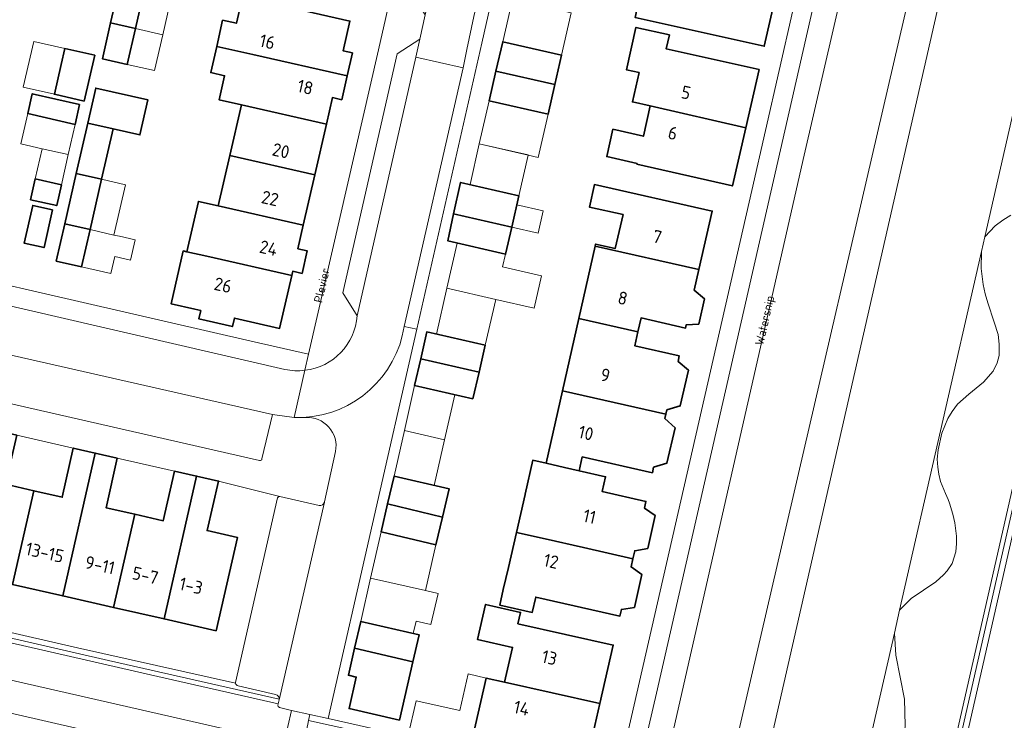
# Model space of a CAD drawing. Header units: metres. Extents: x 149984 to 156489, y 469398 to 478068.
# Tile 215 of 256: x 153298 to 153401, y 471893 to 471966. Entities that reach past the tile are written whole.
import ezdxf
from ezdxf.enums import TextEntityAlignment as Align

# ---------------------------------------------------------------- set-up
doc = ezdxf.new("R2010")
doc.units = ezdxf.units.M
doc.header["$LTSCALE"] = 0.75
for name, color, linetype, lineweight in [('B-WE-GR-STRUIK-GV', 252, 'Continuous', 13), ('B-WE-OG-BEBOUWING-GV', 6, 'Continuous', 35), ('B-WE-OG-BEBOUWING-T18', 1, 'Continuous', 18), ('B-WE-OG-BEBOUWING_LUIFEL-GV', 6, 'Continuous', 18), ('B-WE-OG-TERREIN_BEGROEID-GV', 252, 'Continuous', 18), ('B-WE-OG-TERREIN_ERF-GV', 252, 'Continuous', 18), ('B-WE-OG-TERREIN_OEVER-GV', 252, 'Continuous', 18), ('B-WE-OG-TOPOGRAFIE-T18', 7, 'Continuous', 18), ('B-WE-OG-WATER-GV', 252, 'Continuous', 18), ('B-WE-VH-GESLOTENVERHARDING_ASFALT-GV', 252, 'Continuous', 18), ('B-WE-VH-OPENVERHARDING_BETONSTRAATSTEEN-GV', 252, 'Continuous', 18), ('B-WE-VH-OPENVERHARDING_TEGEL-GV', 252, 'Continuous', 18)]:
    doc.layers.add(name, color=color, linetype=linetype, lineweight=lineweight)
doc.styles.add('NLCS-ISO-M500-T18', font='NLCS-ISO.ttf', dxfattribs={"height": 0.9})
doc.styles.add('NLCS-ISO-M750-T18', font='NLCS-ISO.ttf', dxfattribs={"height": 1.35})

msp = doc.modelspace()

# ---------------------------------------------------------------- linework, layer by layer
at = {"layer": 'B-WE-GR-STRUIK-GV', "flags": 128}
msp.add_lwpolyline([(153394.24, 471879.29), (153393.655, 471879.423), (153421.116, 472000.252), (153420.629, 472000.363), (153393.034, 471878.949), (153415.169, 471873.847), (153415.443, 471875.086), (153415.607, 471875.6), (153409.523, 471877.042), (153409.517, 471877.017), (153409.26, 471875.88), (153397.8, 471878.48)], close=True, dxfattribs=at)
msp.add_lwpolyline([(153325.244, 471895.339), (153307.399, 471899.36), (153288.168, 471903.784), (153271.801, 471907.482), (153254.682, 471911.382), (153239.499, 471915.013), (153220.348, 471919.626), (153201.951, 471924.118), (153185.643, 471928.645), (153185.641, 471928.636), (153183.221, 471929.169), (153183.251, 471929.309), (153100.262, 471952.346), (153100.152, 471951.814), (153108.216, 471949.572), (153125.983, 471944.566), (153162.392, 471934.436), (153187.967, 471927.437), (153214.762, 471920.502), (153246.315, 471912.859), (153311.783, 471897.875), (153325.138, 471894.845), (153325.237, 471895.248)], dxfattribs=at)
at = {"layer": 'B-WE-GR-STRUIK-GV'}
msp.add_lwpolyline([(153325.237, 471895.248, 0.0537938), (153325.244, 471895.339)], format="xyb", dxfattribs=at)
at = {"layer": 'B-WE-OG-BEBOUWING-GV', "flags": 128}
for points in [[(153367.876, 471971.745), (153367.09, 471968.32), (153362.99, 471969.25), (153362.38, 471966.52), (153375.87, 471963.5), (153377.26, 471969.59)], [(153307.636, 471965.941), (153310.219, 471965.352), (153311.07, 471969.092), (153308.487, 471969.68)], [(153322.482, 471962.634), (153332.328, 471960.404), (153332.879, 471962.817), (153331.904, 471963.04), (153332.61, 471966.13), (153323.74, 471968.14), (153321.397, 471968.675), (153320.768, 471965.9), (153319.326, 471966.227), (153318.706, 471963.489)], [(153310.219, 471965.352), (153307.636, 471965.941), (153306.784, 471962.201), (153309.367, 471961.613)], [(153373.935, 471955), (153375.32, 471961.07), (153365.639, 471963.233), (153365.964, 471964.687), (153362.471, 471965.468), (153361.48, 471961.06), (153362.792, 471960.764), (153362.101, 471957.701), (153363.97, 471957.274)], [(153347.857, 471960.905), (153354.005, 471959.5), (153354.71, 471962.58), (153348.56, 471963.98)], [(153304.876, 471957.783), (153305.969, 471962.559), (153302.855, 471963.271), (153302.475, 471961.609), (153301.762, 471958.495)], [(153332.328, 471960.404), (153322.482, 471962.634), (153318.706, 471963.489), (153318.086, 471960.752), (153319.532, 471960.425), (153318.962, 471957.912), (153321.282, 471957.382), (153330.153, 471955.373), (153330.786, 471958.146), (153331.761, 471957.923)], [(153354.005, 471959.5), (153347.857, 471960.905), (153347.15, 471957.81), (153353.3, 471956.42)], [(153307.891, 471954.886), (153310.695, 471954.251), (153311.522, 471957.902), (153306.086, 471959.138), (153305.252, 471955.484)], [(153304.394, 471957.419), (153299.454, 471958.538), (153298.986, 471956.472), (153303.926, 471955.352)], [(153330.153, 471955.373), (153321.282, 471957.382), (153320.075, 471952.1), (153328.946, 471950.091)], [(153373.935, 471955), (153363.97, 471957.274), (153363.249, 471954.113), (153360.069, 471954.831), (153359.43, 471951.982), (153362.599, 471951.266), (153362.58, 471951.18), (153372.55, 471948.93)], [(153304.049, 471950.213), (153306.688, 471949.615), (153307.891, 471954.886), (153305.252, 471955.484)], [(153318.87, 471946.828), (153327.742, 471944.818), (153328.946, 471950.091), (153320.075, 471952.1)], [(153299.769, 471949.664), (153299.276, 471947.486), (153302.003, 471946.868), (153302.497, 471949.046)], [(153302.851, 471944.96), (153305.489, 471944.362), (153306.688, 471949.615), (153304.049, 471950.213)], [(153343.441, 471945.991), (153349.505, 471944.607), (153350.26, 471947.9), (153344.17, 471949.28)], [(153358.217, 471942.641), (153369.04, 471940.185), (153370.43, 471946.29), (153358.14, 471949.06), (153357.62, 471946.72), (153361.13, 471945.93), (153360.321, 471942.387), (153358.266, 471942.856)], [(153301.564, 471946.426), (153299.503, 471946.885), (153298.623, 471942.933), (153300.685, 471942.474)], [(153318.87, 471946.828), (153316.793, 471947.299), (153315.604, 471942.049), (153315.603, 471942.044), (153317.67, 471941.576), (153326.542, 471939.566), (153326.645, 471940.016), (153327.62, 471939.793), (153328.157, 471942.143), (153327.182, 471942.366), (153327.742, 471944.818)], [(153349.505, 471944.607), (153343.441, 471945.991), (153342.82, 471943.19), (153348.86, 471941.79)], [(153305.489, 471944.362), (153302.851, 471944.96), (153301.965, 471941.078), (153304.602, 471940.476)], [(153358.217, 471942.641), (153356.516, 471935.094), (153362.686, 471933.677), (153363.015, 471935.137), (153367.65, 471934.08), (153367.727, 471934.417), (153369.037, 471934.488), (153369.643, 471937.118), (153368.552, 471938.041), (153369.04, 471940.185)], [(153315.195, 471942.136), (153313.946, 471936.618), (153316.41, 471936.06), (153317.04, 471935.91), (153316.85, 471935.03), (153320.35, 471934.23), (153320.56, 471935.12), (153325.28, 471934.04), (153326.542, 471939.566), (153317.67, 471941.576), (153315.603, 471942.044)], [(153365.596, 471925.075), (153365.7, 471925.528), (153367.09, 471925.947), (153367.95, 471929.679), (153366.868, 471930.595), (153367, 471931.17), (153362.357, 471932.217), (153362.686, 471933.677), (153356.516, 471935.094), (153354.805, 471927.508)], [(153346.09, 471929.49), (153346.74, 471932.29), (153340.64, 471933.68), (153340.001, 471930.879)], [(153346.09, 471929.49), (153340.001, 471930.879), (153339.36, 471928.07), (153345.44, 471926.69)], [(153354.805, 471927.508), (153353.104, 471919.964), (153355.003, 471919.533), (153356.538, 471919.178), (153356.866, 471920.632), (153364.19, 471918.97), (153364.322, 471919.545), (153365.714, 471919.973), (153366.562, 471923.657), (153365.492, 471924.621), (153365.596, 471925.075)], [(153295.539, 471923.407), (153292.146, 471908.499), (153297.398, 471907.304), (153299.625, 471917.089), (153296.672, 471917.763), (153297.833, 471922.902)], [(153297.398, 471907.304), (153302.643, 471906.11), (153306.036, 471921.017), (153303.738, 471921.553), (153302.578, 471916.414), (153299.625, 471917.089)], [(153306.036, 471921.017), (153302.643, 471906.11), (153307.931, 471904.906), (153310.147, 471914.639), (153307.169, 471915.323), (153308.333, 471920.481)], [(153353.001, 471912.06), (153357, 471911.153), (153362.152, 471909.985), (153362.343, 471910.828), (153363.71, 471911.072), (153364.489, 471914.505), (153363.354, 471915.285), (153363.511, 471915.977), (153358.958, 471917.009), (153359.31, 471918.556), (153356.538, 471919.178), (153355.003, 471919.533), (153353.104, 471919.964), (153351.703, 471920.282), (153350.9, 471916.743), (153350.892, 471916.709), (153349.992, 471912.742)], [(153314.302, 471919.129), (153313.124, 471913.954), (153310.147, 471914.639), (153307.931, 471904.906), (153313.212, 471903.705), (153316.606, 471918.614)], [(153313.212, 471903.705), (153318.641, 471902.469), (153320.874, 471912.216), (153317.711, 471912.928), (153318.909, 471918.098), (153316.606, 471918.614)], [(153342.285, 471914.34), (153342.99, 471917.28), (153337.22, 471918.62), (153336.55, 471915.715)], [(153342.285, 471914.34), (153336.55, 471915.715), (153335.88, 471912.81), (153341.59, 471911.44)], [(153357, 471911.153), (153353.001, 471912.06), (153349.992, 471912.742), (153349.154, 471909.088), (153348.627, 471906.762), (153348.263, 471905.159), (153351.644, 471904.392), (153352.008, 471905.995), (153360.795, 471904.002), (153360.954, 471904.703), (153362.313, 471904.909), (153363.089, 471908.332), (153361.96, 471909.141), (153362.152, 471909.985)], [(153348.757, 471897.102), (153358.715, 471894.87), (153360.11, 471900.98), (153350.16, 471903.21), (153350.43, 471904.387), (153346.768, 471905.228), (153345.926, 471901.566), (153349.589, 471900.724)], [(153333.095, 471900.635), (153339.185, 471899.242), (153339.83, 471902.06), (153333.74, 471903.45)], [(153333.095, 471900.635), (153332.45, 471897.82), (153333.278, 471897.629), (153332.527, 471894.336), (153337.788, 471893.135), (153339.185, 471899.242)], [(153358.715, 471894.87), (153348.757, 471897.102), (153346.836, 471897.533), (153345.459, 471891.439), (153344.069, 471891.753), (153343.733, 471890.269), (153347.574, 471889.401), (153347.91, 471890.885), (153357.32, 471888.76)]]:
    msp.add_lwpolyline(points, close=True, dxfattribs=at)
at = {"layer": 'B-WE-OG-BEBOUWING_LUIFEL-GV', "flags": 128}
for points in [[(153310.219, 471965.353), (153313.07, 471964.703), (153314.551, 471971.209), (153309.117, 471972.446), (153308.487, 471969.68), (153311.07, 471969.092)], [(153348.56, 471963.98), (153354.71, 471962.58), (153355.723, 471967.011), (153349.574, 471968.416)], [(153309.367, 471961.613), (153312.219, 471960.964), (153313.07, 471964.703), (153310.219, 471965.352)], [(153302.855, 471963.271), (153299.607, 471964.014), (153298.514, 471959.238), (153301.762, 471958.495)], [(153347.15, 471957.81), (153346.118, 471953.313), (153351.224, 471952.156), (153351.221, 471952.142), (153352.264, 471951.903), (153353.3, 471956.42)], [(153303.926, 471955.352), (153298.986, 471956.472), (153298.269, 471953.31), (153300.482, 471952.808), (153303.209, 471952.19)], [(153303.209, 471952.19), (153300.482, 471952.808), (153299.769, 471949.664), (153302.497, 471949.046)], [(153351.221, 471952.142), (153346.118, 471953.313), (153345.154, 471949.057), (153350.26, 471947.9)], [(153305.489, 471944.362), (153307.975, 471943.795), (153309.174, 471949.048), (153306.688, 471949.615)], [(153349.505, 471944.607), (153352.271, 471943.976), (153352.805, 471946.315), (153350.041, 471946.945)], [(153305.489, 471944.362), (153304.602, 471940.476), (153307.665, 471939.777), (153308.067, 471941.539), (153309.71, 471941.164), (153310.195, 471943.288), (153308.552, 471943.663), (153307.975, 471943.795)], [(153348.86, 471941.79), (153343.823, 471942.958), (153342.746, 471938.232), (153347.83, 471937.073), (153351.838, 471936.156), (153352.613, 471939.544), (153348.558, 471940.472)], [(153347.83, 471937.073), (153342.746, 471938.232), (153341.656, 471933.448), (153346.74, 471932.29)], [(153339.36, 471928.07), (153338.315, 471923.37), (153342.492, 471922.406), (153343.578, 471927.113)], [(153342.492, 471922.406), (153338.315, 471923.37), (153337.22, 471918.62), (153341.396, 471917.65)], [(153335.88, 471912.81), (153334.777, 471907.976), (153340.496, 471906.665), (153341.59, 471911.44)], [(153340.496, 471906.665), (153334.777, 471907.976), (153333.74, 471903.45), (153339.23, 471902.197), (153339.52, 471903.463), (153341.065, 471903.109), (153341.811, 471906.364)], [(153346.836, 471897.533), (153344.945, 471897.957), (153344.086, 471894.132), (153339.518, 471895.156), (153338.676, 471891.404), (153343.733, 471890.269), (153344.069, 471891.753), (153345.459, 471891.439)]]:
    msp.add_lwpolyline(points, close=True, dxfattribs=at)
at = {"layer": 'B-WE-OG-TERREIN_BEGROEID-GV', "flags": 128}
for points in [[(153379.855, 471883.984), (153378.476, 471878.811), (153398.59, 471874.21), (153407.05, 471872.29), (153414.438, 471870.543), (153415.169, 471873.847), (153393.034, 471878.949), (153420.629, 472000.363), (153421.054, 472002.318), (153418.325, 472002.894), (153411.026, 472000), (153405.15, 471997.67)], [(153378.476, 471878.811), (153379.855, 471883.984), (153375.2, 471885.06), (153371.763, 471885.733), (153395.388, 471987.657), (153398.62, 471987.81), (153406.91, 471990.27), (153403.928, 471997.222)], [(153390.194, 471996.098), (153380.049, 471952.129), (153364.4, 471883.409), (153365.19, 471881.85), (153378.476, 471878.811)], [(153284.875, 471900.134), (153325.764, 471890.793), (153326.527, 471894.154), (153325.247, 471894.456), (153325.123, 471894.552), (153325.102, 471894.696), (153325.138, 471894.845), (153311.783, 471897.875), (153246.315, 471912.859), (153214.762, 471920.502), (153187.967, 471927.437), (153162.392, 471934.436), (153125.983, 471944.566), (153108.216, 471949.572), (153100.152, 471951.814), (153100.262, 471952.346), (153100.381, 471952.921), (153105.32, 471976.796), (153102.434, 471977.379)], [(153401.593, 471945.875), (153400.758, 471945.331), (153399.982, 471944.757), (153398.884, 471943.589), (153398.535, 471942.059), (153398.52, 471940.307), (153398.712, 471938.635), (153398.926, 471937.651), (153399.192, 471936.726), (153399.872, 471934.691), (153400.271, 471933.406), (153400.406, 471932.398), (153400.405, 471931.216), (153400.176, 471930.451), (153399.756, 471929.571), (153398.759, 471928.441), (153398.003, 471927.808), (153397.229, 471927.191), (153396.03, 471926.124), (153395.499, 471925.375), (153395.024, 471924.643), (153394.411, 471923.092), (153394.014, 471921.367), (153393.932, 471920.376), (153393.976, 471919.556), (153394.084, 471918.832), (153394.269, 471918.07), (153394.796, 471916.798), (153395.067, 471916.192), (153395.215, 471915.781), (153395.562, 471914.631), (153395.774, 471913.731), (153395.923, 471912.333), (153395.942, 471911.583), (153395.877, 471910.701), (153395.481, 471909.492), (153394.954, 471908.741), (153394.576, 471908.296), (153393.784, 471907.586), (153391.196, 471905.832), (153389.996, 471904.609), (153389.452, 471902.227), (153389.588, 471899.923), (153390.512, 471895.344), (153390.587, 471892.59)], [(153320.672, 471897.006), (153304.185, 471900.704), (153283.865, 471905.357), (153263.975, 471909.916), (153250.87, 471912.893), (153248.847, 471913.358), (153202.058, 471924.722), (153185.761, 471929.182), (153185.643, 471928.645), (153201.951, 471924.118)], [(153201.951, 471924.118), (153220.348, 471919.626), (153239.499, 471915.013), (153254.682, 471911.382), (153271.801, 471907.482), (153288.168, 471903.784), (153307.399, 471899.36), (153325.244, 471895.339)], [(153199.717, 471912.729), (153229.87, 471905.174), (153261.072, 471898.033), (153293.304, 471890.61), (153351.322, 471877.779), (153358.022, 471876.262), (153358.11, 471876.648), (153358.472, 471878.407), (153358.1, 471879.672), (153323.695, 471887.781), (153244.247, 471906.051), (153233.552, 471908.479), (153221.212, 471911.447), (153182.602, 471921.582)], [(153324.853, 471895.826), (153320.958, 471896.722)]]:
    msp.add_lwpolyline(points, dxfattribs=at)
for points in [[(153421.116, 472000.252), (153393.655, 471879.423), (153394.24, 471879.29), (153421.05, 471997.26), (153421.712, 472000.116)], [(153330.353, 471893.292), (153328.44, 471893.725), (153328.301, 471893.102), (153360.288, 471886.022), (153360.398, 471886.504), (153347.574, 471889.401), (153343.733, 471890.269)]]:
    msp.add_lwpolyline(points, close=True, dxfattribs=at)
at = {"layer": 'B-WE-OG-TERREIN_BEGROEID-GV'}
for points in [[(153320.958, 471896.722, -0.3789433), (153320.672, 471897.006)], [(153325.244, 471895.339, 0.3463353), (153324.853, 471895.826)]]:
    msp.add_lwpolyline(points, format="xyb", dxfattribs=at)
at = {"layer": 'B-WE-OG-TERREIN_ERF-GV', "flags": 128}
for points in [[(153273.601, 471943.923), (153322.299, 471932.709), (153328.3, 471931.35), (153335.592, 471963.137), (153343.943, 472000), (153344.269, 472001.441), (153315.87, 472007.93), (153303.482, 472010.677), (153301.597, 472002.357), (153300.404, 471997.091), (153299.21, 471991.824), (153298.015, 471986.549)], [(153353.057, 471997.92), (153354.048, 471997.74), (153346.373, 471963.826), (153339.584, 471933.98), (153330.353, 471893.292), (153343.733, 471890.269), (153344.069, 471891.753), (153345.459, 471891.439), (153346.836, 471897.533), (153348.757, 471897.102), (153349.589, 471900.724), (153345.926, 471901.566), (153346.768, 471905.228), (153350.43, 471904.387), (153350.16, 471903.21), (153360.11, 471900.98), (153358.715, 471894.87), (153357.32, 471888.76), (153347.91, 471890.885), (153347.574, 471889.401), (153360.398, 471886.504), (153374.56, 471948.45), (153384.564, 471992.347)], [(153421.05, 471997.26), (153394.24, 471879.29), (153397.8, 471878.48), (153397.8, 471878.482), (153399.02, 471883.83), (153399.8, 471883.66), (153401.006, 471888.975)], [(153323.74, 471968.14), (153332.61, 471966.13), (153331.904, 471963.04), (153332.879, 471962.817), (153332.328, 471960.404), (153331.761, 471957.923), (153330.786, 471958.146), (153330.153, 471955.373), (153328.946, 471950.091), (153327.742, 471944.818), (153327.182, 471942.366), (153328.157, 471942.143), (153327.62, 471939.793), (153326.645, 471940.016), (153326.542, 471939.566), (153325.28, 471934.04), (153320.56, 471935.12), (153320.35, 471934.23), (153316.85, 471935.03), (153317.04, 471935.91), (153316.41, 471936.06), (153313.946, 471936.618), (153315.195, 471942.136), (153315.603, 471942.044), (153315.604, 471942.049), (153316.793, 471947.299), (153318.87, 471946.828), (153320.075, 471952.1), (153321.282, 471957.382), (153318.962, 471957.912), (153319.532, 471960.425), (153318.086, 471960.752), (153318.706, 471963.489), (153319.326, 471966.227), (153320.768, 471965.9), (153321.397, 471968.675)], [(153255.639, 471932.493), (153254.504, 471927.493), (153254.093, 471927.588), (153252.605, 471921.004), (153251.569, 471915.934), (153250.87, 471912.893), (153263.975, 471909.916), (153283.865, 471905.357), (153304.185, 471900.704), (153320.672, 471897.006)], [(153320.676, 471897.081), (153325.063, 471916.338), (153325.174, 471916.461), (153325.307, 471916.487), (153318.909, 471918.098), (153317.711, 471912.928), (153320.874, 471912.216), (153318.641, 471902.469), (153313.212, 471903.705), (153307.931, 471904.906), (153302.643, 471906.11), (153297.398, 471907.304), (153292.146, 471908.499), (153286.871, 471909.7), (153281.615, 471910.896), (153276.352, 471912.094), (153271.115, 471913.286), (153265.841, 471914.486), (153260.586, 471915.682), (153255.144, 471916.921), (153257.373, 471926.682), (153260.519, 471925.961), (153261.689, 471931.132), (153255.639, 471932.493)]]:
    msp.add_lwpolyline(points, dxfattribs=at)
for points in [[(153367.876, 471971.745), (153365.746, 471972.234), (153366.508, 471975.554), (153364.54, 471976), (153365.16, 471978.72), (153378.65, 471975.68), (153377.26, 471969.59), (153375.87, 471963.5), (153362.38, 471966.52), (153362.99, 471969.25), (153367.09, 471968.32)], [(153307.636, 471965.941), (153308.487, 471969.68), (153311.07, 471969.092), (153310.219, 471965.352), (153309.367, 471961.613), (153306.784, 471962.201)], [(153363.97, 471957.274), (153362.101, 471957.701), (153362.792, 471960.764), (153361.48, 471961.06), (153362.471, 471965.468), (153365.964, 471964.687), (153365.639, 471963.233), (153375.32, 471961.07), (153373.935, 471955), (153372.55, 471948.93), (153362.58, 471951.18), (153362.599, 471951.266), (153359.43, 471951.982), (153360.069, 471954.831), (153363.249, 471954.113)], [(153353.3, 471956.42), (153347.15, 471957.81), (153347.857, 471960.905), (153348.56, 471963.98), (153354.71, 471962.58), (153354.005, 471959.5)], [(153305.969, 471962.559), (153304.876, 471957.783), (153301.762, 471958.495), (153302.475, 471961.609), (153302.855, 471963.271)], [(153304.049, 471950.213), (153305.252, 471955.484), (153306.086, 471959.138), (153311.522, 471957.902), (153310.695, 471954.251), (153307.891, 471954.886), (153306.688, 471949.615), (153305.489, 471944.362), (153304.602, 471940.476), (153301.965, 471941.078), (153302.851, 471944.96)], [(153304.394, 471957.419), (153303.926, 471955.352), (153298.986, 471956.472), (153299.454, 471958.538)], [(153302.497, 471949.046), (153302.003, 471946.868), (153299.276, 471947.486), (153299.769, 471949.664)], [(153348.86, 471941.79), (153342.82, 471943.19), (153343.441, 471945.991), (153344.17, 471949.28), (153350.26, 471947.9), (153349.505, 471944.607)], [(153353.104, 471919.964), (153354.805, 471927.508), (153356.516, 471935.094), (153358.217, 471942.641), (153358.266, 471942.856), (153360.321, 471942.387), (153361.13, 471945.93), (153357.62, 471946.72), (153358.14, 471949.06), (153370.43, 471946.29), (153369.04, 471940.185), (153368.552, 471938.041), (153369.643, 471937.118), (153369.037, 471934.488), (153367.727, 471934.417), (153367.65, 471934.08), (153363.015, 471935.137), (153362.686, 471933.677), (153362.357, 471932.217), (153367, 471931.17), (153366.868, 471930.595), (153367.95, 471929.679), (153367.09, 471925.947), (153365.7, 471925.528), (153365.596, 471925.075), (153365.492, 471924.621), (153366.562, 471923.657), (153365.714, 471919.973), (153364.322, 471919.545), (153364.19, 471918.97), (153356.866, 471920.632), (153356.538, 471919.178), (153359.31, 471918.556), (153358.958, 471917.009), (153363.511, 471915.977), (153363.354, 471915.285), (153364.489, 471914.505), (153363.71, 471911.072), (153362.343, 471910.828), (153362.152, 471909.985), (153361.96, 471909.141), (153363.089, 471908.332), (153362.313, 471904.909), (153360.954, 471904.703), (153360.795, 471904.002), (153352.008, 471905.995), (153351.644, 471904.392), (153348.263, 471905.159), (153348.627, 471906.762), (153349.154, 471909.088), (153349.992, 471912.742), (153350.892, 471916.709), (153350.9, 471916.743), (153351.703, 471920.282)], [(153301.564, 471946.426), (153300.685, 471942.474), (153298.623, 471942.933), (153299.503, 471946.885)], [(153346.09, 471929.49), (153345.44, 471926.69), (153339.36, 471928.07), (153340.001, 471930.879), (153340.64, 471933.68), (153346.74, 471932.29)], [(153303.738, 471921.553), (153297.833, 471922.902), (153296.672, 471917.763), (153299.625, 471917.089), (153302.578, 471916.414)], [(153310.147, 471914.639), (153313.124, 471913.954), (153314.302, 471919.129), (153308.333, 471920.481), (153307.169, 471915.323)], [(153335.88, 471912.81), (153336.55, 471915.715), (153337.22, 471918.62), (153342.99, 471917.28), (153342.285, 471914.34), (153341.59, 471911.44)], [(153339.185, 471899.242), (153337.788, 471893.135), (153332.527, 471894.336), (153333.278, 471897.629), (153332.45, 471897.82), (153333.095, 471900.635), (153333.74, 471903.45), (153339.83, 471902.06)]]:
    msp.add_lwpolyline(points, close=True, dxfattribs=at)
at = {"layer": 'B-WE-OG-TERREIN_ERF-GV'}
msp.add_lwpolyline([(153320.672, 471897.006, -0.053897), (153320.676, 471897.081)], format="xyb", dxfattribs=at)
at = {"layer": 'B-WE-OG-TERREIN_OEVER-GV', "flags": 128}
for points in [[(153375.2, 471885.06), (153398.62, 471987.81), (153395.388, 471987.657), (153371.763, 471885.733)], [(153389.996, 471904.609), (153391.196, 471905.832), (153393.784, 471907.586), (153394.576, 471908.296), (153394.954, 471908.741), (153395.481, 471909.492), (153395.877, 471910.701), (153395.942, 471911.583), (153395.923, 471912.333), (153395.774, 471913.731), (153395.562, 471914.631), (153395.215, 471915.781), (153395.067, 471916.192), (153394.796, 471916.798), (153394.269, 471918.07), (153394.084, 471918.832), (153393.976, 471919.556), (153393.932, 471920.376), (153394.014, 471921.367), (153394.411, 471923.092), (153395.024, 471924.643), (153395.499, 471925.375), (153396.03, 471926.124), (153397.229, 471927.191), (153398.003, 471927.808), (153398.759, 471928.441), (153399.756, 471929.571), (153400.176, 471930.451), (153400.405, 471931.216), (153400.406, 471932.398), (153400.271, 471933.406), (153399.872, 471934.691), (153399.192, 471936.726), (153398.926, 471937.651), (153398.712, 471938.635), (153398.52, 471940.307), (153398.535, 471942.059)], [(153389.452, 471902.227), (153385.364, 471884.297), (153386.387, 471884.959), (153387.813, 471886.092), (153389.156, 471887.769), (153390.241, 471889.444), (153390.328, 471890.733), (153390.492, 471891.62), (153390.587, 471892.59), (153390.512, 471895.344), (153389.588, 471899.923)]]:
    msp.add_lwpolyline(points, close=True, dxfattribs=at)
msp.add_lwpolyline([(153407.417, 471981.008), (153398.884, 471943.589), (153399.982, 471944.757), (153400.758, 471945.331), (153401.593, 471945.875)], dxfattribs=at)
at = {"layer": 'B-WE-OG-WATER-GV', "flags": 128}
msp.add_lwpolyline([(153385.364, 471884.297), (153389.452, 471902.227), (153389.996, 471904.609), (153398.535, 471942.059), (153398.884, 471943.589), (153407.417, 471981.008), (153409.05, 471988.17), (153406.91, 471990.27), (153398.62, 471987.81), (153375.2, 471885.06), (153379.855, 471883.984), (153385.02, 471882.79)], close=True, dxfattribs=at)
at = {"layer": 'B-WE-VH-GESLOTENVERHARDING_ASFALT-GV', "flags": 128}
for points in [[(153364.61, 471895.942), (153361.516, 471882.634), (153364.098, 471882.083), (153365.19, 471881.85), (153364.4, 471883.409), (153380.049, 471952.129), (153390.194, 471996.098)], [(153387.592, 471996.659), (153364.61, 471895.942)], [(153182.602, 471921.582), (153221.212, 471911.447), (153233.552, 471908.479), (153244.247, 471906.051), (153323.695, 471887.781), (153358.1, 471879.672), (153358.472, 471878.407), (153358.11, 471876.648), (153359.905, 471876.283), (153360.258, 471878.026), (153360.989, 471878.922), (153363.269, 471878.441), (153364.098, 471882.083), (153361.516, 471882.634), (153359.61, 471883.059), (153327.695, 471890.388), (153325.764, 471890.793), (153284.875, 471900.134), (153248.701, 471908.477), (153229.926, 471912.767), (153215.252, 471916.427), (153185.103, 471924.371)]]:
    msp.add_lwpolyline(points, dxfattribs=at)
at = {"layer": 'B-WE-VH-OPENVERHARDING_BETONSTRAATSTEEN-GV', "flags": 128}
for points in [[(153345.562, 471966.62), (153344.825, 471963.166), (153344.44, 471961.241), (153338.275, 471934.253), (153339.584, 471933.98), (153346.373, 471963.826), (153354.048, 471997.74), (153353.057, 471997.92)], [(153338.275, 471934.253), (153344.44, 471961.241), (153339.491, 471962.383), (153333.359, 471935.372)], [(153325.83, 471929.76), (153295.253, 471936.803), (153294.258, 471931.933), (153295.13, 471931.732), (153295.232, 471931.708)], [(153328.44, 471893.725), (153330.353, 471893.292), (153339.584, 471933.98), (153338.275, 471934.253)], [(153324.526, 471925.051), (153295.232, 471931.708)], [(153295.232, 471931.708), (153324.526, 471925.051), (153326.793, 471924.728), (153327.918, 471929.673)], [(153327.918, 471929.673), (153326.793, 471924.728), (153327.722, 471924.735)], [(153296.663, 471926.296), (153323.189, 471920.25)], [(153323.435, 471920.415), (153324.526, 471925.051)], [(153327.722, 471924.735), (153327.949, 471924.737), (153327.969, 471924.738)], [(153331.11, 471921.19), (153329.95, 471915.924), (153329.947, 471915.91), (153329.944, 471915.896), (153325.237, 471895.248), (153325.138, 471894.845), (153325.102, 471894.696), (153325.123, 471894.552), (153325.247, 471894.456), (153326.527, 471894.154), (153328.44, 471893.725)], [(153325.307, 471916.487), (153325.174, 471916.461), (153325.063, 471916.338), (153320.676, 471897.081)], [(153325.237, 471895.248), (153329.944, 471915.896)], [(153329.408, 471915.565), (153325.307, 471916.487)], [(153320.958, 471896.722), (153324.853, 471895.826)]]:
    msp.add_lwpolyline(points, dxfattribs=at)
for points in [[(153344.825, 471963.166), (153345.562, 471966.62), (153345.993, 471968.545), (153341.119, 471969.606), (153340.677, 471967.702), (153340.484, 471966.784), (153339.911, 471964.258), (153339.491, 471962.383), (153344.44, 471961.241)], [(153333.359, 471935.372), (153339.491, 471962.383), (153339.911, 471964.258), (153337.548, 471962.727), (153331.872, 471937.749)]]:
    msp.add_lwpolyline(points, close=True, dxfattribs=at)
at = {"layer": 'B-WE-VH-OPENVERHARDING_BETONSTRAATSTEEN-GV'}
for points in [[(153333.359, 471935.372, -0.3644524), (153327.918, 471929.673)], [(153327.722, 471924.735, 0.3564846), (153338.275, 471934.253)], [(153338.275, 471934.253, -0.3564846), (153327.722, 471924.735)], [(153327.918, 471929.673, -0.0857388), (153325.83, 471929.76)], [(153327.969, 471924.738, -0.4940939), (153331.11, 471921.19)], [(153323.189, 471920.25, 0.5084283), (153323.435, 471920.415)], [(153329.944, 471915.896, -0.3890376), (153329.408, 471915.565)], [(153320.676, 471897.081, 0.053897), (153320.672, 471897.006)], [(153320.672, 471897.006, 0.3789433), (153320.958, 471896.722)], [(153324.853, 471895.826, -0.3463353), (153325.244, 471895.339)], [(153325.244, 471895.339, -0.0537938), (153325.237, 471895.248)]]:
    msp.add_lwpolyline(points, format="xyb", dxfattribs=at)
at = {"layer": 'B-WE-VH-OPENVERHARDING_TEGEL-GV', "flags": 128}
for points in [[(153347.25, 472000.76), (153344.269, 472001.441), (153343.943, 472000), (153335.592, 471963.137), (153328.3, 471931.35), (153327.918, 471929.673)], [(153333.359, 471935.372), (153331.872, 471937.749), (153337.548, 471962.727), (153339.911, 471964.258), (153340.484, 471966.784), (153338.991, 471969.163), (153344.674, 471994.146), (153347.06, 471995.675)], [(153327.918, 471929.673), (153328.3, 471931.35), (153322.299, 471932.709), (153273.601, 471943.923)], [(153295.253, 471936.803), (153325.83, 471929.76)], [(153274.514, 471928.219), (153276.818, 471927.711), (153282.707, 471926.345), (153285.011, 471925.817), (153287.315, 471925.289), (153293.244, 471923.912), (153295.539, 471923.407), (153297.833, 471922.902), (153303.738, 471921.553), (153306.036, 471921.017), (153308.333, 471920.481), (153314.302, 471919.129), (153316.606, 471918.614), (153318.909, 471918.098), (153325.307, 471916.487), (153329.408, 471915.565)], [(153323.189, 471920.25), (153296.663, 471926.296)], [(153327.969, 471924.738), (153327.949, 471924.737), (153327.722, 471924.735), (153326.793, 471924.728), (153324.526, 471925.051), (153323.435, 471920.415)], [(153329.944, 471915.896), (153329.947, 471915.91), (153329.95, 471915.924), (153331.11, 471921.19)]]:
    msp.add_lwpolyline(points, dxfattribs=at)
for points in [[(153360.288, 471886.022), (153360.154, 471885.437), (153359.61, 471883.059), (153361.516, 471882.634), (153364.61, 471895.942), (153387.592, 471996.659), (153385.648, 471997.103), (153384.564, 471992.347), (153374.56, 471948.45), (153360.398, 471886.504)], [(153328.211, 471892.699), (153328.301, 471893.102), (153328.44, 471893.725), (153326.527, 471894.154), (153325.764, 471890.793), (153327.695, 471890.388)]]:
    msp.add_lwpolyline(points, close=True, dxfattribs=at)
at = {"layer": 'B-WE-VH-OPENVERHARDING_TEGEL-GV'}
for points in [[(153327.918, 471929.673, 0.3644524), (153333.359, 471935.372)], [(153325.83, 471929.76, 0.0857388), (153327.918, 471929.673)], [(153331.11, 471921.19, 0.4940939), (153327.969, 471924.738)], [(153323.435, 471920.415, -0.5084283), (153323.189, 471920.25)], [(153329.408, 471915.565, 0.3890376), (153329.944, 471915.896)]]:
    msp.add_lwpolyline(points, format="xyb", dxfattribs=at)

# ---------------------------------------------------------------- texts
at = {"layer": 'B-WE-OG-BEBOUWING-T18', "style": 'NLCS-ISO-M750-T18'}
for s, rotation, p in [('16', 347.3, (153323.996, 471963.981)), ('18', 347.2, (153327.958, 471959.238)), ('5', 347.5, (153367.704, 471958.673)), ('6', 347.3, (153366.324, 471954.436)), ('20', 347.2, (153325.414, 471952.591)), ('22', 347.2, (153324.279, 471947.621)), ('7', 347.2, (153364.703, 471943.611)), ('24', 347.2, (153324.119, 471942.43)), ('26', 347.2, (153319.357, 471938.56)), ('8', 347.3, (153361.092, 471937.205)), ('9', 347.3, (153359.279, 471929.163)), ('10', 347, (153357.258, 471923.117)), ('11', 347.3, (153357.634, 471914.402)), ('13-15', 347.2, (153300.764, 471910.64)), ('9-11', 347.2, (153306.523, 471909.329)), ('12', 347.3, (153353.62, 471909.731)), ('5-7', 347.2, (153311.259, 471908.251)), ('1-3', 347.2, (153316.032, 471907.165)), ('13', 347.1, (153353.45, 471899.667)), ('14', 347.3, (153350.54, 471894.392))]:
    msp.add_text(s, height=1.35, rotation=rotation, dxfattribs=at).set_placement(p, align=Align.MIDDLE)
at = {"layer": 'B-WE-OG-TOPOGRAFIE-T18', "style": 'NLCS-ISO-M500-T18'}
for s, rotation, p in [('Plevier', 77.1, (153329.676, 471938.537)), ('Watersnip', 77.2, (153376.036, 471934.849))]:
    msp.add_text(s, height=0.9, rotation=rotation, dxfattribs=at).set_placement(p, align=Align.MIDDLE)

doc.saveas('drawing.dxf')
